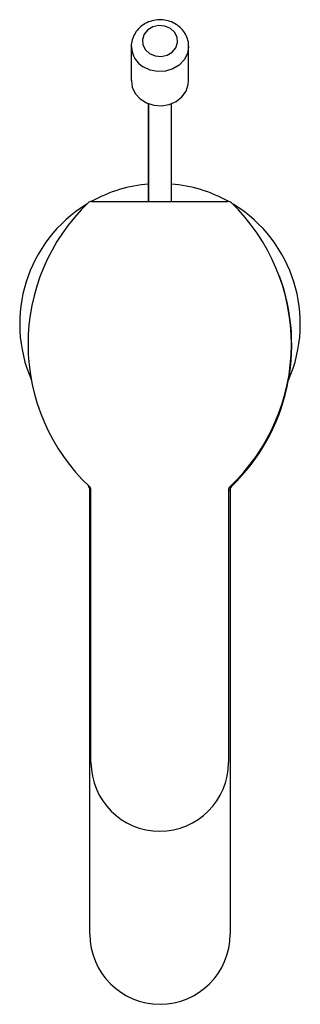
# Model space of a CAD drawing. Header units: millimetres. Extents: x 3970.979 to 3971.028, y 1849.537 to 1849.709.
import ezdxf

# ---------------------------------------------------------------- set-up
doc = ezdxf.new("R2010")
doc.units = ezdxf.units.MM
doc.layers.add('SANINDUSA', color=3, linetype='Continuous')

msp = doc.modelspace()

# ---------------------------------------------------------------- linework, layer by layer
at = {"layer": 'SANINDUSA'}
for p, q in [((3970.998471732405, 1849.704043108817), (3970.998469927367, 1849.704161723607)), ((3970.998469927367, 1849.698179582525), (3970.998471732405, 1849.704043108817)), ((3971.008469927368, 1849.698179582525), (3971.008469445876, 1849.704100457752)), ((3971.001469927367, 1849.677119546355), (3971.001469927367, 1849.694133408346)), ((3971.005469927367, 1849.677119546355), (3971.005469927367, 1849.694133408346)), ((3970.991530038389, 1849.677082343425), (3971.015309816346, 1849.677082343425)), ((3971.015358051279, 1849.677119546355), (3971.015358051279, 1849.677081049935)), ((3970.990990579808, 1849.627435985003), (3970.990917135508, 1849.627360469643)), ((3971.016022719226, 1849.627360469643), (3971.015901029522, 1849.627485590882)), ((3970.991219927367, 1849.549094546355), (3970.991219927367, 1849.626643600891)), ((3970.991419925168, 1849.626643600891), (3970.991219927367, 1849.626643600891)), ((3970.991419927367, 1849.579082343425), (3970.991419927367, 1849.626641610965)), ((3971.015419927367, 1849.626641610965), (3971.015419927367, 1849.579082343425)), ((3971.015719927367, 1849.626643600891), (3971.015419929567, 1849.626643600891)), ((3971.015719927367, 1849.626643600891), (3971.015719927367, 1849.549094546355))]:
    msp.add_line(p, q, dxfattribs=at)
at = {"layer": 'SANINDUSA', "flags": 128}
for points in [[(3971.001660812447, 1849.702902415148), (3971.002621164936, 1849.702488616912), (3971.003683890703, 1849.702389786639), (3971.004720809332, 1849.702617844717), (3971.005606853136, 1849.703145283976), (3971.006235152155, 1849.703908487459), (3971.006529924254, 1849.70481540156), (3971.006455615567, 1849.705756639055), (3971.006021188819, 1849.706618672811), (3971.005279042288, 1849.707297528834), (3971.004318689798, 1849.70771132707), (3971.003255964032, 1849.707810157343), (3971.002219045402, 1849.707582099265), (3971.001333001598, 1849.707054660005), (3971.00070470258, 1849.706291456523), (3971.000409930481, 1849.705384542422), (3971.000484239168, 1849.704443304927), (3971.000918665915, 1849.703581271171), (3971.001660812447, 1849.702902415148)], [(3971.008469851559, 1849.70418603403), (3971.008469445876, 1849.704100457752), (3971.008265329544, 1849.702911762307), (3971.007705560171, 1849.701815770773), (3971.006831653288, 1849.700893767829), (3971.005708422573, 1849.700214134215), (3971.004419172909, 1849.699827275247), (3971.003059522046, 1849.699761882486), (3971.001730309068, 1849.700022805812), (3971.000530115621, 1849.700590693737)], [(3970.998469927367, 1849.698179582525), (3970.998637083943, 1849.697047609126), (3970.999162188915, 1849.695938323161), (3971.000006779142, 1849.694995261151), (3971.00110821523, 1849.694288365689), (3971.002384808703, 1849.693870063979), (3971.003741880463, 1849.693771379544), (3971.005078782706, 1849.693999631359), (3971.006296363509, 1849.694537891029), (3971.007304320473, 1849.695346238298), (3971.008027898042, 1849.696364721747), (3971.008413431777, 1849.697517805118), (3971.008469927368, 1849.698179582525)]]:
    msp.add_lwpolyline(points, dxfattribs=at)
at = {"layer": 'SANINDUSA'}
for centre, radius, start, end in [((3971.002729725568, 1849.704241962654), 0.004262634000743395, 182.6738448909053, 238.9342552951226), ((3971.003469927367, 1849.655694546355), 0.02450000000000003, 94.68241684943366, 119.0153494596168), ((3971.003469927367, 1849.655694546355), 0.02450000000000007, 60.98465054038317, 85.31758315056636), ((3970.991530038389, 1849.676182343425), 0.0009000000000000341, 90, 133.9224495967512), ((3971.015309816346, 1849.676182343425), 0.0009000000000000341, 46.07755040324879, 90), ((3971.003469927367, 1849.655694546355), 0.02450000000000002, 121.5023929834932, 203.7411683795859), ((3971.014651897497, 1849.652174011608), 0.03423197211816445, 133.9224495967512, 226.6151921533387), ((3970.992187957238, 1849.652174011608), 0.03423197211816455, 313.3848078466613, 46.07755040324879), ((3971.003469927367, 1849.655694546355), 0.02450000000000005, 336.2588316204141, 58.49760701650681), ((3970.991966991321, 1849.652094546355), 0.03450293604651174, 314.2034397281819, 20.24849813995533), ((3970.990219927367, 1849.626643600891), 0.001000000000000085, 0, 45.79656027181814), ((3970.990519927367, 1849.626641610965), 0.0009000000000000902, 0, 46.6151921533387), ((3971.016319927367, 1849.626641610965), 0.0009000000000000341, 133.3848078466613, 180), ((3971.016719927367, 1849.626643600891), 0.001000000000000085, 134.2034397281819, 180), ((3971.003419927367, 1849.579082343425), 0.01200000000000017, 180, 0), ((3971.003469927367, 1849.549094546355), 0.01225000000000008, 180, 0)]:
    msp.add_arc(centre, radius, start, end, dxfattribs=at)
msp.add_open_spline([(3971.008450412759, 1849.70418869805), (3971.008456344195, 1849.704243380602), (3971.008504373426, 1849.704686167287), (3971.008289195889, 1849.705517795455), (3971.007804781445, 1849.706584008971), (3971.007029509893, 1849.707495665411), (3971.006045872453, 1849.708204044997), (3971.004895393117, 1849.70866898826), (3971.003644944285, 1849.708857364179), (3971.002369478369, 1849.708748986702), (3971.001151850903, 1849.70834103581), (3971.000079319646, 1849.707652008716), (3970.999223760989, 1849.70672409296), (3970.998678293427, 1849.705625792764), (3970.99843844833, 1849.704692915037), (3970.998465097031, 1849.704247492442), (3970.998469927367, 1849.704161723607)], degree=3, knots=[0, 0, 0, 0, 0.011021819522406, 0.0892481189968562, 0.1668520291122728, 0.2445740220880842, 0.3230638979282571, 0.4026382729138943, 0.4833019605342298, 0.5648941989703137, 0.6471642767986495, 0.729720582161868, 0.8120030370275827, 0.8933395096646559, 0.9732823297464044, 1, 1, 1, 1], dxfattribs=at)
for points in [[(3971.001469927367, 1849.694133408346), (3971.001469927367, 1849.677119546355)], [(3971.005469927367, 1849.677119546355), (3971.005469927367, 1849.694133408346)]]:
    msp.add_open_spline(points, degree=1, dxfattribs=at)

doc.saveas('drawing.dxf')
